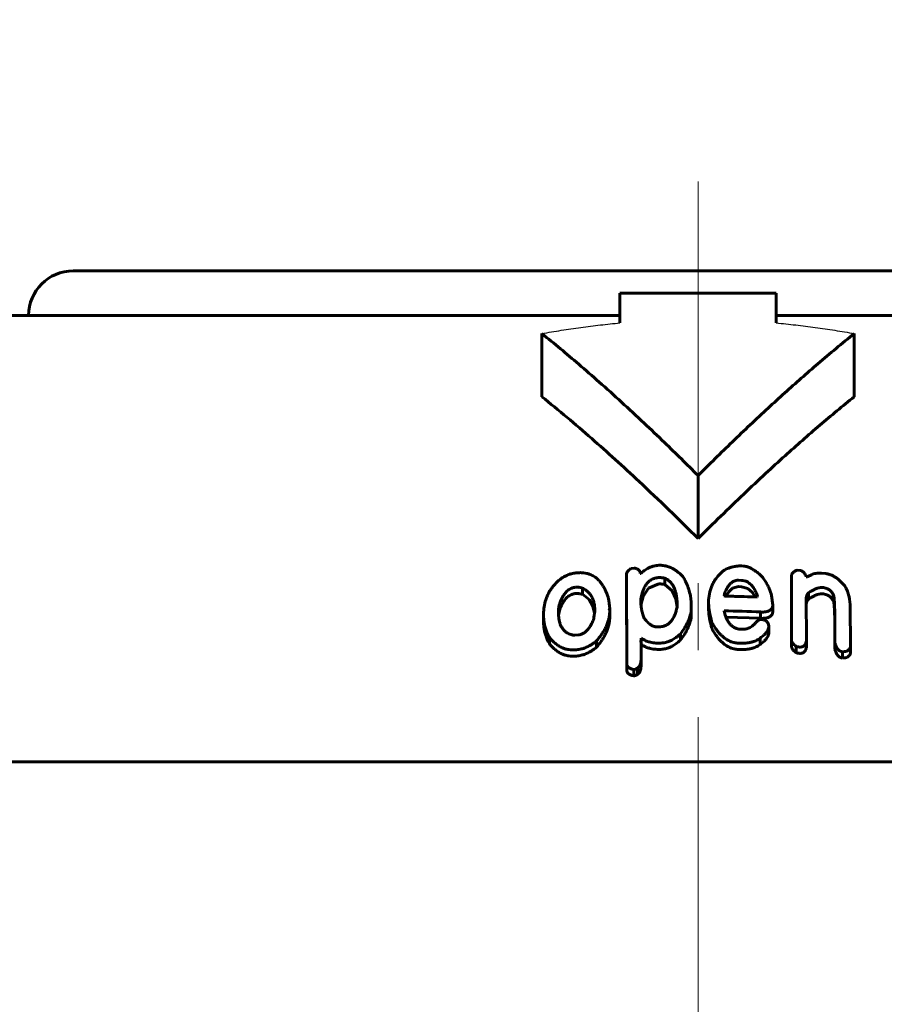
# Model space of a CAD drawing. Header units: millimetres. Extents: x 0 to 841, y 0 to 594.
# Tile 21 of 25: x 628 to 647, y 370 to 392. Entities that reach past the tile are written whole.
import ezdxf

# ---------------------------------------------------------------- set-up
doc = ezdxf.new("R2010")
doc.units = ezdxf.units.MM
for name, pattern in [('K5LT-1', [0]), ('K5LT_AXLED', [12, 7.5, -1.5, 1.5, -1.5]), ('K5LT_BASIC', [0]), ('K5LT_THIN', [0])]:
    doc.linetypes.add(name, pattern=pattern)
doc.layers.add('Системный слой', color=7, linetype='Continuous')
doc.layers.add('Системный слой (1)', color=7, linetype='Continuous', true_color=0x6c6c6c)
doc.styles.add('KDIMTEXTSTYLE', font='txt', dxfattribs={"width": 0.96, "oblique": 15, "height": 5})
doc.styles.add('KTEXTSTYLE', font='txt', dxfattribs={"width": 0.96, "height": 5})
doc.dimstyles.new('KDIMSTYLE (1.00)', dxfattribs={"dimtxt": 5, "dimasz": 1, "dimexe": 2, "dimexo": 0, "dimgap": 1, "dimtad": 1, "dimtxsty": 'KDIMTEXTSTYLE', "dimsah": 1, "dimcen": 0, "dimdle": 1, "dimadec": 0, "dimazin": 0, "dimtfac": 0.667, "dimtmove": 0, "dimatfit": 3, "dimfxl": 1, "dimtvp": 1, "dimtolj": 1, "dimtzin": 0, "dimarcsym": 0})

# ---------------------------------------------------------------- blocks, each defined once
blk = doc.blocks.new('U58')
at = {"layer": 'Системный слой (1)', "color": 150, "linetype": 'K5LT_BASIC', "lineweight": 60, "true_color": 0x0080ff}
for p, q in [((640.491, 379.229), (640.34, 379.344)), ((640.576, 379.082), (640.491, 379.229)), ((640.613, 378.923), (640.576, 379.082))]:
    blk.add_line(p, q, dxfattribs=at)
blk = doc.blocks.new('U60')
at = {"layer": 'Системный слой (1)', "color": 150, "linetype": 'K5LT_BASIC', "lineweight": 60, "true_color": 0x0080ff}
for p, q in [((643.814, 378.825), (643.555, 378.83)), ((644.073, 378.817), (643.814, 378.825)), ((644.332, 378.807), (644.073, 378.817))]:
    blk.add_line(p, q, dxfattribs=at)
blk = doc.blocks.new('U62')
at = {"layer": 'Системный слой (1)', "color": 150, "linetype": 'K5LT_BASIC', "lineweight": 60, "true_color": 0x0080ff}
for p, q in [((645.355, 379.126), (645.362, 379.164)), ((645.362, 379.164), (645.377, 379.201)), ((645.377, 379.201), (645.407, 379.233))]:
    blk.add_line(p, q, dxfattribs=at)
blk = doc.blocks.new('U63')
at = {"layer": 'Системный слой (1)', "color": 150, "linetype": 'K5LT_BASIC', "lineweight": 60, "true_color": 0x0080ff}
for p, q in [((642.352, 379.423), (642.186, 379.566)), ((642.43, 379.244), (642.352, 379.423)), ((642.461, 379.056), (642.43, 379.244))]:
    blk.add_line(p, q, dxfattribs=at)
blk = doc.blocks.new('U64')
at = {"layer": 'Системный слой (1)', "color": 150, "linetype": 'K5LT_BASIC', "lineweight": 60, "true_color": 0x0080ff}
for p, q in [((644.048, 379.473), (643.905, 379.515)), ((644.147, 379.386), (644.048, 379.473)), ((644.211, 379.284), (644.147, 379.386))]:
    blk.add_line(p, q, dxfattribs=at)
blk = doc.blocks.new('U65')
at = {"layer": 'Системный слой (1)', "color": 150, "linetype": 'K5LT_BASIC', "lineweight": 60, "true_color": 0x0080ff}
for p, q in [((641.818, 379.48), (642.055, 379.578)), ((641.651, 379.099), (641.703, 379.296)), ((641.703, 379.296), (641.818, 379.48))]:
    blk.add_line(p, q, dxfattribs=at)
blk = doc.blocks.new('U69')
at = {"layer": 'Системный слой (1)', "color": 150, "linetype": 'K5LT_BASIC', "lineweight": 60, "true_color": 0x0080ff}
for p, q in [((639.808, 378.908), (639.804, 378.873)), ((639.815, 378.944), (639.808, 378.908)), ((639.826, 378.979), (639.815, 378.944))]:
    blk.add_line(p, q, dxfattribs=at)
blk = doc.blocks.new('U79')
at = {"layer": 'Системный слой (1)', "color": 150, "linetype": 'K5LT_BASIC', "lineweight": 60, "true_color": 0x0080ff}
for p, q in [((643.836, 379.518), (643.705, 379.48)), ((643.62, 379.397), (643.562, 379.303)), ((643.705, 379.48), (643.62, 379.397))]:
    blk.add_line(p, q, dxfattribs=at)
blk = doc.blocks.new('D12')
at = {"layer": 'Системный слой (1)'}
for points in [[(579.931, 397.334), (580.431, 397.992), (575.431, 397.334), (580.431, 396.676)], [(702.931, 397.334), (697.931, 397.992), (698.431, 397.334), (697.931, 396.676)]]:
    blk.add_hatch(color=7, dxfattribs=at).paths.add_polyline_path(points)
at = {"layer": 'Системный слой (1)', "color": 7, "linetype": 'K5LT_THIN', "lineweight": 18}
for p, q in [((575.431, 279.592), (575.431, 399.334)), ((702.931, 324.481), (702.931, 399.334)), ((575.431, 397.334), (580.431, 397.992)), ((580.431, 397.992), (579.931, 397.334)), ((698.431, 397.334), (697.931, 397.992)), ((697.931, 397.992), (702.931, 397.334)), ((580.431, 396.676), (575.431, 397.334)), ((702.931, 397.334), (575.431, 397.334)), ((579.931, 397.334), (580.431, 396.676)), ((702.931, 397.334), (697.931, 396.676)), ((697.931, 396.676), (698.431, 397.334))]:
    blk.add_line(p, q, dxfattribs=at)
blk.add_wipeout([(632.12, 398.334), (632.12, 405.716), (645.678, 405.716), (645.678, 398.334)]).dxf.layer = 'Системный слой (1)'
at = {"layer": 'Системный слой (1)', "color": 7, "insert": (632.12, 404.922), "char_height": 5, "attachment_point": 1, "style": 'KTEXTSTYLE'}
blk.add_mtext('\\fArial|b0|c204|p34;\\H5.0;\\W1.000;\\Q15;\\fGOST Type AU|b0|i0|c204|p34;\\Q15;\\W0.960;127,5', dxfattribs=at)
blk = doc.blocks.new('KDIMARROW_01')
at = {"layer": 'Системный слой'}
blk.add_hatch(color=0, dxfattribs=at).paths.add_polyline_path([(0, 0), (-5, 0.658), (-4.5, 0), (-5, -0.658)])
at = {"layer": 'Системный слой', "color": 0, "linetype": 'K5LT_THIN', "lineweight": 18}
for p, q in [((-4.5, 0), (-5, 0.658)), ((-5, 0.658), (0, 0)), ((0, 0), (-5, -0.658)), ((-5, -0.658), (-4.5, 0))]:
    blk.add_line(p, q, dxfattribs=at)
at = {"layer": 'Системный слой (1)', "color": 0, "linetype": 'K5LT_THIN', "lineweight": 18}
blk.add_line((642.931, 279.592), (641.931, 279.592), dxfattribs=at)

msp = doc.modelspace()

# ---------------------------------------------------------------- linework, layer by layer
at = {"layer": 'Системный слой (1)', "color": 150, "linetype": 'K5LT_BASIC', "lineweight": 60, "true_color": 0x0080ff}
for p, q in [((628.931, 386.592), (656.931, 386.592)), ((641.181, 385.426), (641.181, 386.092)), ((641.181, 386.092), (644.681, 386.092)), ((644.681, 386.092), (644.681, 385.426)), ((625.519, 385.592), (641.181, 385.592)), ((644.681, 385.592), (660.344, 385.592)), ((639.431, 383.772), (639.431, 385.186)), ((646.431, 383.772), (646.431, 385.186)), ((642.931, 380.592), (642.931, 382.006)), ((643.905, 379.979), (643.958, 379.976)), ((641.324, 379.647), (641.324, 379.788)), ((641.332, 377.797), (641.324, 379.788)), ((641.428, 379.926), (641.498, 379.93)), ((641.637, 379.808), (641.647, 379.808)), ((645.023, 378.325), (645.023, 379.742)), ((645.154, 379.885), (645.215, 379.879)), ((645.354, 379.745), (645.354, 379.735)), ((645.354, 379.735), (645.372, 379.733)), ((645.695, 379.819), (645.791, 379.807)), ((641.324, 379.647), (641.332, 377.656)), ((642.186, 379.566), (642.186, 379.708)), ((643.836, 379.659), (643.905, 379.656)), ((643.836, 379.518), (643.905, 379.515)), ((640.34, 379.344), (640.34, 379.485)), ((642.761, 379.312), (642.779, 379.172)), ((643.513, 379.312), (643.522, 379.355)), ((643.522, 379.308), (643.522, 379.355)), ((644.263, 379.299), (644.254, 379.283)), ((644.577, 379.316), (644.603, 379.104)), ((645.407, 379.233), (645.407, 379.374)), ((645.956, 379.204), (645.956, 379.345)), ((639.826, 378.979), (639.826, 379.12)), ((641.647, 379.144), (641.647, 379.214)), ((642.779, 379.172), (642.779, 379.041)), ((643.165, 378.993), (643.165, 379.135)), ((644.603, 378.963), (644.603, 379.104)), ((645.354, 379.241), (645.362, 378.329)), ((639.469, 378.766), (639.469, 378.908)), ((639.801, 378.953), (639.801, 378.953)), ((640.942, 379.021), (640.952, 378.979)), ((640.952, 378.979), (640.952, 379.03)), ((640.952, 378.837), (640.952, 378.979)), ((642.779, 378.9), (642.779, 379.041)), ((643.513, 378.972), (643.513, 378.963)), ((644.332, 378.807), (644.332, 378.948)), ((646.34, 379.061), (646.348, 378.205)), ((643.234, 378.592), (643.234, 378.734)), ((644.342, 378.781), (644.385, 378.778)), ((644.516, 378.64), (644.516, 378.623)), ((640.254, 378.435), (640.167, 378.426)), ((642.065, 378.614), (642.03, 378.613)), ((642.535, 378.313), (642.535, 378.455)), ((644.516, 378.482), (644.516, 378.623)), ((645.999, 378.251), (645.999, 378.441)), ((639.599, 378.241), (639.599, 378.382)), ((640.654, 378.159), (640.654, 378.301)), ((641.647, 378.294), (641.655, 378.251)), ((641.655, 378.251), (641.655, 378.364)), ((641.655, 378.251), (641.655, 377.92)), ((642.1, 378.252), (642.073, 378.251)), ((644.324, 378.223), (644.324, 378.364)), ((645.023, 378.184), (645.023, 378.325)), ((645.362, 378.187), (645.362, 378.329)), ((645.999, 378.109), (645.999, 378.251)), ((646.348, 378.064), (646.348, 378.205)), ((642.1, 378.111), (642.073, 378.11)), ((645.127, 378.036), (645.127, 378.178)), ((645.197, 378.163), (645.189, 378.164)), ((645.197, 378.022), (645.189, 378.023)), ((646.164, 377.916), (646.164, 378.057)), ((641.655, 377.778), (641.655, 377.92)), ((641.498, 377.659), (641.489, 377.658)), ((641.489, 377.517), (641.489, 377.658)), ((641.575, 377.548), (641.575, 377.689)), ((641.498, 377.517), (641.489, 377.517)), ((615.431, 375.592), (670.431, 375.592))]:
    msp.add_line(p, q, dxfattribs=at)
msp.add_arc((628.931, 385.592), 1, 90, 180, dxfattribs=at)
at = {"layer": 'Системный слой (1)', "color": 7, "linetype": 'K5LT-1'}
for points in [[(639.431, 385.186), (639.575, 385.212), (639.864, 385.262), (640.303, 385.327), (640.743, 385.382), (641.036, 385.412), (641.181, 385.426)], [(644.681, 385.426), (644.827, 385.412), (645.119, 385.382), (645.558, 385.327), (645.997, 385.262), (646.287, 385.213), (646.431, 385.186)]]:
    msp.add_open_spline(points, degree=3, dxfattribs=at)
at = {"layer": 'Системный слой (1)', "color": 150, "linetype": 'K5LT_BASIC', "lineweight": 60, "true_color": 0x0080ff}
for points, knots in [([(642.931, 382.006), (642.682, 382.255), (642.28, 382.651), (641.707, 383.197), (641.219, 383.65), (640.731, 384.09), (640.139, 384.606), (639.709, 384.964), (639.431, 385.186)], [0, 0, 0, 0, 1.979036, 3.177607, 4.485942, 5.764664, 6.928433, 9, 9, 9, 9]), ([(646.431, 385.186), (646.158, 384.967), (645.76, 384.637), (645.118, 384.079), (644.477, 383.5), (643.706, 382.772), (643.186, 382.261), (642.931, 382.006)], [0, 0, 0, 0, 1.81508, 2.656358, 4.345326, 6.201339, 8, 8, 8, 8]), ([(639.431, 383.772), (639.808, 383.47), (640.357, 383.007), (641.079, 382.364), (641.879, 381.627), (642.496, 381.028), (642.931, 380.592)], [0, 0, 0, 0, 2.182685, 3.227097, 4.306632, 7, 7, 7, 7]), ([(646.431, 383.772), (646.172, 383.564), (645.651, 383.132), (644.991, 382.552), (644.425, 382.034), (643.772, 381.421), (643.27, 380.931), (642.931, 380.592)], [0, 0, 0, 0, 1.718624, 3.482601, 4.481364, 5.607526, 8, 8, 8, 8]), ([(642.055, 379.994), (642.034, 379.993), (642.003, 379.99), (641.957, 379.982), (641.912, 379.971), (641.857, 379.951), (641.802, 379.925), (641.755, 379.896), (641.702, 379.859), (641.668, 379.829), (641.647, 379.808)], [0, 0, 0, 0, 1.380941, 2.072079, 3.128056, 4.54366, 6.108963, 7.460565, 8.620752, 11, 11, 11, 11]), ([(642.587, 379.745), (642.559, 379.775), (642.51, 379.822), (642.438, 379.877), (642.382, 379.912), (642.322, 379.943), (642.265, 379.965), (642.202, 379.982), (642.138, 379.993), (642.086, 379.995), (642.055, 379.994)], [0, 0, 0, 0, 2.502073, 4.055472, 5.276084, 6.143567, 7.75665, 8.498479, 9.45671, 11, 11, 11, 11]), ([(643.905, 379.979), (643.878, 379.98), (643.823, 379.979), (643.75, 379.97), (643.683, 379.954), (643.596, 379.926), (643.534, 379.894), (643.495, 379.87)], [0, 0, 0, 0, 1.474651, 2.890989, 3.947446, 5.206314, 8, 8, 8, 8]), ([(644.324, 379.784), (644.294, 379.808), (644.246, 379.844), (644.182, 379.887), (644.142, 379.912), (644.109, 379.929), (644.081, 379.943), (644.045, 379.958), (644.005, 379.971), (643.973, 379.976), (643.958, 379.976)], [0, 0, 0, 0, 3.2528, 4.938432, 6.250731, 6.984917, 7.875026, 8.658306, 9.938753, 11, 11, 11, 11]), ([(640.193, 379.823), (640.16, 379.82), (640.099, 379.808), (640.013, 379.779), (639.938, 379.744), (639.892, 379.718), (639.871, 379.705)], [0, 0, 0, 0, 1.915823, 3.700426, 5.385753, 7, 7, 7, 7]), ([(640.926, 379.237), (640.91, 379.293), (640.882, 379.375), (640.831, 379.484), (640.787, 379.558), (640.733, 379.631), (640.675, 379.691), (640.613, 379.737), (640.56, 379.768), (640.504, 379.793), (640.44, 379.813), (640.359, 379.827), (640.277, 379.831), (640.219, 379.826), (640.193, 379.823)], [0, 0, 0, 0, 2.934579, 4.269008, 5.889806, 7.056706, 8.529625, 9.62126, 10.392504, 11.057137, 12.071812, 12.944596, 14.064945, 15, 15, 15, 15]), ([(641.428, 379.926), (641.414, 379.915), (641.393, 379.899), (641.367, 379.875), (641.349, 379.853), (641.333, 379.829), (641.326, 379.807), (641.324, 379.794), (641.324, 379.788)], [0, 0, 0, 0, 2.46008, 3.65866, 5.137313, 6.676134, 8.063251, 9, 9, 9, 9]), ([(641.637, 379.808), (641.637, 379.818), (641.635, 379.834), (641.629, 379.855), (641.62, 379.871), (641.607, 379.888), (641.588, 379.903), (641.565, 379.914), (641.536, 379.924), (641.513, 379.928), (641.498, 379.93)], [0, 0, 0, 0, 1.989945, 2.911403, 4.012689, 5.23408, 6.584187, 7.813659, 8.993648, 11, 11, 11, 11]), ([(642.761, 379.312), (642.749, 379.36), (642.73, 379.429), (642.698, 379.521), (642.672, 379.586), (642.637, 379.662), (642.608, 379.714), (642.587, 379.745)], [0, 0, 0, 0, 2.582229, 3.749293, 5.019114, 6.18172, 8, 8, 8, 8]), ([(643.495, 379.87), (643.451, 379.833), (643.378, 379.761), (643.304, 379.658), (643.255, 379.569), (643.209, 379.458), (643.173, 379.313), (643.165, 379.193), (643.165, 379.135)], [0, 0, 0, 0, 1.648564, 3.039202, 3.971634, 4.909494, 6.989544, 9, 9, 9, 9]), ([(644.577, 379.316), (644.563, 379.369), (644.535, 379.453), (644.481, 379.564), (644.418, 379.669), (644.363, 379.741), (644.324, 379.784)], [0, 0, 0, 0, 2.276395, 3.610217, 4.888004, 7, 7, 7, 7]), ([(645.154, 379.885), (645.139, 379.88), (645.118, 379.871), (645.09, 379.856), (645.069, 379.841), (645.048, 379.82), (645.034, 379.796), (645.025, 379.769), (645.023, 379.752), (645.023, 379.742)], [0, 0, 0, 0, 1.94187, 2.883785, 4.095565, 5.534389, 7.160888, 8.411017, 10, 10, 10, 10]), ([(645.354, 379.745), (645.347, 379.759), (645.336, 379.782), (645.317, 379.811), (645.302, 379.83), (645.287, 379.844), (645.274, 379.855), (645.261, 379.864), (645.247, 379.871), (645.232, 379.876), (645.221, 379.878), (645.215, 379.879)], [0, 0, 0, 0, 3.218496, 5.023574, 6.616161, 7.684327, 8.644259, 9.529089, 10.38616, 11.089346, 12, 12, 12, 12]), ([(645.695, 379.819), (645.681, 379.82), (645.657, 379.822), (645.616, 379.82), (645.571, 379.814), (645.521, 379.801), (645.477, 379.785), (645.427, 379.763), (645.394, 379.746), (645.372, 379.733)], [0, 0, 0, 0, 1.166007, 1.931655, 3.447936, 4.998481, 6.42497, 7.593028, 10, 10, 10, 10]), ([(646.235, 379.508), (646.21, 379.541), (646.165, 379.593), (646.104, 379.653), (646.053, 379.695), (646.004, 379.73), (645.952, 379.758), (645.91, 379.777), (645.861, 379.794), (645.821, 379.804), (645.791, 379.807)], [0, 0, 0, 0, 2.757752, 4.488465, 5.388438, 6.79391, 8.092931, 8.764938, 9.369737, 11, 11, 11, 11]), ([(639.871, 379.705), (639.826, 379.67), (639.758, 379.609), (639.679, 379.519), (639.627, 379.448), (639.583, 379.375), (639.547, 379.302), (639.487, 379.145), (639.469, 379.012), (639.469, 378.908)], [0, 0, 0, 0, 1.603616, 2.629461, 3.59116, 4.355603, 5.332269, 6.278277, 10, 10, 10, 10]), ([(641.647, 379.214), (641.653, 379.255), (641.664, 379.316), (641.688, 379.4), (641.71, 379.458), (641.735, 379.509), (641.756, 379.545), (641.775, 379.573), (641.796, 379.6), (641.825, 379.63), (641.861, 379.659), (641.901, 379.683), (641.939, 379.699), (641.977, 379.71), (642.014, 379.717), (642.041, 379.719), (642.055, 379.72)], [0, 0, 0, 0, 3.401715, 4.97399, 6.894442, 8.278892, 9.368959, 9.983232, 10.804335, 11.827722, 12.877246, 13.888225, 14.793741, 15.443375, 16.198808, 17, 17, 17, 17]), ([(642.186, 379.708), (642.166, 379.71), (642.138, 379.714), (642.103, 379.717), (642.084, 379.719), (642.069, 379.72), (642.06, 379.72), (642.055, 379.72)], [0, 0, 0, 0, 3.55862, 5.158078, 6.445499, 7.061448, 8, 8, 8, 8]), ([(642.186, 379.566), (642.166, 379.569), (642.138, 379.572), (642.103, 379.576), (642.084, 379.577), (642.069, 379.578), (642.06, 379.578), (642.055, 379.578)], [0, 0, 0, 0, 3.55862, 5.158078, 6.445499, 7.061448, 8, 8, 8, 8]), ([(642.465, 379.078), (642.465, 379.126), (642.462, 379.196), (642.45, 379.296), (642.436, 379.369), (642.414, 379.44), (642.389, 379.503), (642.352, 379.569), (642.313, 379.617), (642.276, 379.651), (642.253, 379.668), (642.224, 379.688), (642.2, 379.701), (642.186, 379.708)], [0, 0, 0, 0, 2.919754, 4.312338, 6.07909, 7.434487, 8.802874, 10.092937, 11.771107, 12.204544, 12.736857, 13.226956, 14, 14, 14, 14]), ([(643.836, 379.659), (643.825, 379.66), (643.807, 379.659), (643.783, 379.655), (643.761, 379.649), (643.733, 379.639), (643.703, 379.622), (643.676, 379.6), (643.649, 379.575), (643.621, 379.542), (643.592, 379.499), (643.556, 379.435), (643.534, 379.386), (643.522, 379.355)], [0, 0, 0, 0, 0.827313, 1.258921, 1.831273, 2.58416, 3.549296, 4.660281, 5.626064, 6.853975, 8.644432, 10.605941, 14, 14, 14, 14]), ([(644.263, 379.299), (644.252, 379.33), (644.235, 379.376), (644.205, 379.438), (644.181, 379.481), (644.155, 379.518), (644.128, 379.55), (644.096, 379.582), (644.06, 379.609), (644.024, 379.629), (643.992, 379.641), (643.952, 379.652), (643.924, 379.656), (643.905, 379.656)], [0, 0, 0, 0, 2.875499, 4.308112, 5.920059, 6.986001, 7.998368, 9.273373, 10.491097, 11.31154, 12.188175, 12.803054, 14, 14, 14, 14]), ([(640.185, 379.502), (640.175, 379.501), (640.153, 379.497), (640.117, 379.488), (640.077, 379.473), (640.037, 379.45), (640, 379.421), (639.965, 379.387), (639.935, 379.35), (639.905, 379.305), (639.876, 379.251), (639.848, 379.187), (639.833, 379.143), (639.826, 379.12)], [0, 0, 0, 0, 0.644591, 1.39992, 2.335096, 3.403727, 4.51008, 5.683637, 6.970867, 8.176359, 9.955523, 11.97904, 14, 14, 14, 14]), ([(640.185, 379.361), (640.175, 379.36), (640.153, 379.356), (640.117, 379.347), (640.077, 379.331), (640.037, 379.308), (640, 379.279), (639.965, 379.246), (639.935, 379.209), (639.905, 379.164), (639.876, 379.11), (639.848, 379.046), (639.833, 379.001), (639.826, 378.979)], [0, 0, 0, 0, 0.644591, 1.39992, 2.335096, 3.403727, 4.51008, 5.683637, 6.970867, 8.176359, 9.955523, 11.97904, 14, 14, 14, 14]), ([(640.34, 379.485), (640.324, 379.49), (640.297, 379.496), (640.246, 379.504), (640.209, 379.505), (640.185, 379.502)], [0, 0, 0, 0, 1.967557, 3.269177, 6, 6, 6, 6]), ([(640.34, 379.344), (640.324, 379.348), (640.297, 379.355), (640.246, 379.363), (640.209, 379.364), (640.185, 379.361)], [0, 0, 0, 0, 1.967556, 3.269177, 6, 6, 6, 6]), ([(640.62, 378.949), (640.62, 379.001), (640.614, 379.085), (640.592, 379.179), (640.572, 379.237), (640.553, 379.28), (640.524, 379.331), (640.483, 379.383), (640.422, 379.439), (640.372, 379.47), (640.34, 379.485)], [0, 0, 0, 0, 2.845159, 4.560782, 5.253016, 6.154698, 7.027379, 8.315756, 9.494799, 11, 11, 11, 11]), ([(643.513, 379.312), (643.516, 379.311), (643.521, 379.308), (643.528, 379.306), (643.533, 379.304), (643.538, 379.303), (643.54, 379.303)], [0, 0, 0, 0, 2.588366, 3.980589, 5.273073, 7, 7, 7, 7]), ([(643.54, 379.303), (643.59, 379.302), (643.682, 379.3), (643.823, 379.297), (644.011, 379.292), (644.157, 379.287), (644.254, 379.283)], [0, 0, 0, 0, 1.477293, 2.711176, 4.134968, 7, 7, 7, 7]), ([(645.354, 379.241), (645.354, 379.253), (645.355, 379.271), (645.359, 379.296), (645.364, 379.315), (645.371, 379.333), (645.384, 379.353), (645.396, 379.367), (645.407, 379.374)], [0, 0, 0, 0, 2.285424, 3.375217, 4.683172, 5.882991, 6.97419, 9, 9, 9, 9]), ([(645.407, 379.374), (645.429, 379.391), (645.471, 379.42), (645.523, 379.448), (645.559, 379.464), (645.583, 379.474), (645.621, 379.486), (645.672, 379.496), (645.716, 379.496), (645.738, 379.494)], [0, 0, 0, 0, 2.60357, 4.538265, 5.150519, 5.931799, 6.673718, 8.360039, 10, 10, 10, 10]), ([(645.407, 379.233), (645.429, 379.25), (645.471, 379.279), (645.523, 379.307), (645.559, 379.323), (645.583, 379.332), (645.621, 379.344), (645.672, 379.355), (645.716, 379.355), (645.738, 379.352)], [0, 0, 0, 0, 2.60357, 4.538265, 5.150519, 5.931799, 6.673718, 8.360039, 10, 10, 10, 10]), ([(645.738, 379.494), (645.755, 379.491), (645.78, 379.487), (645.812, 379.476), (645.836, 379.466), (645.863, 379.451), (645.891, 379.43), (645.916, 379.405), (645.938, 379.377), (645.95, 379.357), (645.956, 379.345)], [0, 0, 0, 0, 1.858502, 2.692951, 3.645013, 4.774436, 6.228563, 7.807279, 9.199243, 11, 11, 11, 11]), ([(645.738, 379.352), (645.755, 379.35), (645.78, 379.345), (645.812, 379.335), (645.836, 379.325), (645.863, 379.31), (645.891, 379.289), (645.916, 379.264), (645.938, 379.235), (645.95, 379.215), (645.956, 379.204)], [0, 0, 0, 0, 1.858502, 2.692951, 3.645013, 4.774436, 6.228563, 7.807279, 9.199243, 11, 11, 11, 11]), ([(645.956, 379.345), (645.957, 379.345), (645.959, 379.344), (645.96, 379.343), (645.961, 379.341), (645.963, 379.338), (645.965, 379.332), (645.968, 379.322), (645.972, 379.306), (645.976, 379.281), (645.98, 379.246), (645.984, 379.196), (645.988, 379.125), (645.992, 379.028), (645.995, 378.916), (645.997, 378.775), (645.999, 378.617), (645.999, 378.499), (645.999, 378.441)], [0, 0, 0, 0, 0.055757, 0.080557, 0.118624, 0.180224, 0.283462, 0.465775, 0.798371, 1.318103, 2.014213, 3.010611, 4.452216, 6.509435, 9.079873, 11.521494, 15.360028, 19, 19, 19, 19]), ([(646.34, 379.061), (646.34, 379.137), (646.328, 379.244), (646.286, 379.394), (646.256, 379.467), (646.235, 379.508)], [0, 0, 0, 0, 3.033381, 4.286932, 6, 6, 6, 6]), ([(639.826, 379.12), (639.821, 379.105), (639.811, 379.071), (639.803, 379.016), (639.801, 378.975), (639.801, 378.953)], [0, 0, 0, 0, 1.630486, 3.63041, 6, 6, 6, 6]), ([(640.952, 379.03), (640.952, 379.032), (640.951, 379.04), (640.949, 379.055), (640.947, 379.077), (640.943, 379.105), (640.936, 379.159), (640.93, 379.205), (640.926, 379.237)], [0, 0, 0, 0, 0.280526, 1.087504, 1.953321, 3.111897, 4.769106, 9, 9, 9, 9]), ([(641.647, 379.144), (641.65, 379.104), (641.657, 379.04), (641.674, 378.954), (641.694, 378.882), (641.712, 378.834), (641.724, 378.808)], [0, 0, 0, 0, 2.485464, 3.956806, 5.29592, 7, 7, 7, 7]), ([(642.065, 378.614), (642.082, 378.615), (642.115, 378.618), (642.161, 378.629), (642.198, 378.643), (642.231, 378.659), (642.263, 378.68), (642.3, 378.711), (642.333, 378.748), (642.362, 378.79), (642.391, 378.84), (642.419, 378.905), (642.445, 378.987), (642.459, 379.047), (642.465, 379.078)], [0, 0, 0, 0, 0.931457, 1.790314, 2.626421, 3.17281, 3.942289, 4.990324, 6.221812, 7.289767, 8.601253, 10.335194, 12.55281, 15, 15, 15, 15]), ([(643.165, 379.135), (643.17, 379.074), (643.188, 378.94), (643.216, 378.807), (643.234, 378.734)], [0, 0, 0, 0, 2.245335, 5, 5, 5, 5]), ([(644.332, 378.948), (644.361, 378.946), (644.409, 378.946), (644.459, 378.953), (644.493, 378.961), (644.52, 378.97), (644.546, 378.985), (644.565, 379), (644.579, 379.017), (644.597, 379.047), (644.603, 379.077), (644.603, 379.101), (644.603, 379.104)], [0, 0, 0, 0, 2.799286, 4.403152, 4.830933, 6.269951, 7.174127, 8.09858, 8.994796, 9.831492, 12.568745, 13, 13, 13, 13]), ([(645.956, 379.204), (645.957, 379.204), (645.959, 379.203), (645.96, 379.201), (645.961, 379.199), (645.963, 379.196), (645.965, 379.191), (645.968, 379.181), (645.972, 379.165), (645.976, 379.14), (645.98, 379.105), (645.984, 379.055), (645.988, 378.983), (645.992, 378.887), (645.995, 378.774), (645.997, 378.634), (645.999, 378.476), (645.999, 378.357), (645.999, 378.299)], [0, 0, 0, 0, 0.055757, 0.080557, 0.118624, 0.180224, 0.283462, 0.465775, 0.798371, 1.318103, 2.014213, 3.010611, 4.452216, 6.509435, 9.079873, 11.521494, 15.360028, 19, 19, 19, 19]), ([(639.469, 378.908), (639.469, 378.853), (639.473, 378.768), (639.492, 378.655), (639.524, 378.531), (639.564, 378.441), (639.599, 378.382)], [0, 0, 0, 0, 2.10295, 3.284794, 4.449696, 7, 7, 7, 7]), ([(639.801, 378.953), (639.801, 378.912), (639.804, 378.845), (639.818, 378.757), (639.834, 378.698), (639.855, 378.643), (639.877, 378.602), (639.913, 378.551), (639.949, 378.514), (639.995, 378.481), (640.036, 378.46), (640.093, 378.438), (640.139, 378.429), (640.167, 378.426)], [0, 0, 0, 0, 2.649744, 4.284019, 5.770187, 6.547879, 7.991503, 8.699303, 10.327989, 10.973882, 11.789061, 12.725416, 14, 14, 14, 14]), ([(640.593, 378.799), (640.597, 378.823), (640.602, 378.857), (640.608, 378.898), (640.612, 378.92), (640.615, 378.933), (640.617, 378.942), (640.619, 378.947), (640.62, 378.949)], [0, 0, 0, 0, 4.271666, 6.125018, 7.379629, 8.166354, 8.556053, 9, 9, 9, 9]), ([(640.654, 378.301), (640.693, 378.345), (640.746, 378.411), (640.811, 378.509), (640.857, 378.592), (640.897, 378.683), (640.925, 378.768), (640.946, 378.866), (640.952, 378.934), (640.952, 378.979)], [0, 0, 0, 0, 2.131249, 3.151079, 4.477842, 5.806459, 7.137022, 8.111957, 10, 10, 10, 10]), ([(640.942, 379.021), (640.944, 379.021), (640.946, 379.021), (640.949, 379.023), (640.951, 379.024), (640.952, 379.027), (640.952, 379.029), (640.952, 379.03)], [0, 0, 0, 0, 2.221537, 2.987202, 4.548506, 6.098352, 8, 8, 8, 8]), ([(642.535, 378.455), (642.569, 378.501), (642.619, 378.573), (642.679, 378.678), (642.722, 378.77), (642.765, 378.893), (642.779, 378.985), (642.779, 379.041)], [0, 0, 0, 0, 2.055422, 3.084386, 4.413147, 5.813148, 8, 8, 8, 8]), ([(642.535, 378.313), (642.569, 378.36), (642.619, 378.432), (642.679, 378.537), (642.722, 378.629), (642.765, 378.751), (642.779, 378.843), (642.779, 378.9)], [0, 0, 0, 0, 2.055422, 3.084386, 4.413147, 5.813148, 8, 8, 8, 8]), ([(643.165, 378.993), (643.17, 378.933), (643.188, 378.799), (643.216, 378.665), (643.234, 378.592)], [0, 0, 0, 0, 2.245335, 5, 5, 5, 5]), ([(643.513, 378.963), (643.523, 378.924), (643.541, 378.863), (643.574, 378.786), (643.6, 378.738), (643.627, 378.7), (643.65, 378.672), (643.676, 378.646), (643.704, 378.623), (643.738, 378.601), (643.774, 378.584), (643.811, 378.572), (643.851, 378.563), (643.88, 378.56), (643.897, 378.56)], [0, 0, 0, 0, 3.501276, 5.312658, 6.912766, 7.876433, 8.934671, 9.680879, 10.59912, 11.52843, 12.422456, 13.250485, 13.955349, 15, 15, 15, 15]), ([(644.332, 378.807), (644.361, 378.805), (644.409, 378.805), (644.459, 378.811), (644.493, 378.819), (644.52, 378.828), (644.546, 378.843), (644.565, 378.858), (644.579, 378.875), (644.597, 378.906), (644.603, 378.936), (644.603, 378.96), (644.603, 378.963)], [0, 0, 0, 0, 2.799286, 4.403152, 4.830933, 6.269951, 7.174127, 8.09858, 8.994796, 9.831492, 12.568745, 13, 13, 13, 13]), ([(639.469, 378.766), (639.469, 378.712), (639.473, 378.627), (639.492, 378.513), (639.524, 378.39), (639.564, 378.3), (639.599, 378.241)], [0, 0, 0, 0, 2.10295, 3.284794, 4.449696, 7, 7, 7, 7]), ([(640.254, 378.435), (640.267, 378.437), (640.288, 378.44), (640.32, 378.45), (640.351, 378.464), (640.386, 378.484), (640.421, 378.513), (640.454, 378.547), (640.484, 378.584), (640.508, 378.62), (640.532, 378.661), (640.562, 378.719), (640.582, 378.768), (640.593, 378.799)], [0, 0, 0, 0, 0.841439, 1.45335, 2.229538, 3.213338, 4.375442, 5.66109, 6.954636, 8.251537, 9.35095, 11.00342, 14, 14, 14, 14]), ([(640.654, 378.159), (640.693, 378.203), (640.746, 378.27), (640.811, 378.368), (640.857, 378.45), (640.897, 378.542), (640.925, 378.626), (640.946, 378.725), (640.952, 378.793), (640.952, 378.837)], [0, 0, 0, 0, 2.131249, 3.151079, 4.477842, 5.806459, 7.137022, 8.111957, 10, 10, 10, 10]), ([(641.724, 378.808), (641.742, 378.784), (641.773, 378.745), (641.819, 378.7), (641.854, 378.672), (641.889, 378.649), (641.918, 378.634), (641.947, 378.624), (641.968, 378.618), (641.996, 378.614), (642.018, 378.613), (642.03, 378.613)], [0, 0, 0, 0, 3.24042, 5.155935, 6.605652, 7.645492, 9.077354, 9.620953, 10.274123, 10.966843, 12, 12, 12, 12]), ([(643.234, 378.734), (643.258, 378.686), (643.3, 378.613), (643.368, 378.518), (643.415, 378.463), (643.46, 378.418), (643.5, 378.383), (643.554, 378.342), (643.611, 378.309), (643.675, 378.281), (643.745, 378.259), (643.806, 378.25), (643.846, 378.248), (643.852, 378.247)], [0, 0, 0, 0, 3.118641, 4.783332, 6.418822, 7.023307, 8.173371, 9.120271, 10.416918, 11.326093, 12.301474, 13.704286, 14, 14, 14, 14]), ([(644.22, 378.71), (644.207, 378.692), (644.184, 378.664), (644.143, 378.628), (644.103, 378.601), (644.057, 378.581), (644.01, 378.567), (643.956, 378.559), (643.919, 378.559), (643.897, 378.56)], [0, 0, 0, 0, 2.067874, 3.370885, 4.746149, 6.05345, 7.330327, 8.420561, 10, 10, 10, 10]), ([(644.342, 378.781), (644.337, 378.781), (644.328, 378.78), (644.314, 378.777), (644.302, 378.771), (644.286, 378.763), (644.268, 378.751), (644.245, 378.733), (644.228, 378.718), (644.22, 378.71)], [0, 0, 0, 0, 0.953651, 1.648817, 2.585062, 3.643238, 5.210335, 7.266832, 10, 10, 10, 10]), ([(644.516, 378.64), (644.513, 378.652), (644.508, 378.672), (644.495, 378.7), (644.478, 378.725), (644.456, 378.746), (644.431, 378.762), (644.407, 378.772), (644.392, 378.777), (644.385, 378.778)], [0, 0, 0, 0, 2.05582, 3.482332, 5.12805, 6.668529, 7.997749, 9.09005, 10, 10, 10, 10]), ([(642.1, 378.252), (642.133, 378.253), (642.183, 378.26), (642.24, 378.276), (642.277, 378.289), (642.309, 378.303), (642.365, 378.33), (642.443, 378.379), (642.503, 378.427), (642.535, 378.455)], [0, 0, 0, 0, 1.885342, 2.856194, 3.4048, 4.167071, 4.965214, 7.182284, 10, 10, 10, 10]), ([(643.234, 378.592), (643.258, 378.545), (643.3, 378.471), (643.368, 378.377), (643.415, 378.322), (643.46, 378.276), (643.5, 378.241), (643.554, 378.201), (643.611, 378.167), (643.675, 378.139), (643.745, 378.118), (643.806, 378.108), (643.846, 378.106), (643.852, 378.106)], [0, 0, 0, 0, 3.118641, 4.783332, 6.418822, 7.023307, 8.173371, 9.120271, 10.416918, 11.326093, 12.301474, 13.704286, 14, 14, 14, 14]), ([(644.324, 378.364), (644.353, 378.386), (644.398, 378.422), (644.442, 378.467), (644.482, 378.516), (644.51, 378.565), (644.516, 378.611), (644.516, 378.623)], [0, 0, 0, 0, 2.41331, 3.82012, 4.392533, 7.026103, 8, 8, 8, 8]), ([(644.324, 378.223), (644.353, 378.244), (644.398, 378.28), (644.442, 378.325), (644.482, 378.375), (644.51, 378.424), (644.516, 378.469), (644.516, 378.482)], [0, 0, 0, 0, 2.41331, 3.82012, 4.392533, 7.026103, 8, 8, 8, 8]), ([(639.599, 378.382), (639.626, 378.348), (639.677, 378.289), (639.749, 378.227), (639.814, 378.183), (639.862, 378.157), (639.925, 378.131), (639.976, 378.115), (640.043, 378.102), (640.116, 378.095), (640.175, 378.098), (640.21, 378.102)], [0, 0, 0, 0, 2.615848, 4.474379, 5.29936, 6.840617, 7.279918, 8.683257, 9.391427, 10.447032, 12, 12, 12, 12]), ([(639.599, 378.241), (639.626, 378.206), (639.677, 378.148), (639.749, 378.086), (639.814, 378.042), (639.862, 378.016), (639.925, 377.989), (639.976, 377.974), (640.043, 377.961), (640.116, 377.954), (640.175, 377.956), (640.21, 377.96)], [0, 0, 0, 0, 2.615848, 4.474379, 5.29936, 6.840617, 7.279918, 8.683257, 9.391427, 10.447032, 12, 12, 12, 12]), ([(640.21, 378.102), (640.244, 378.105), (640.295, 378.114), (640.36, 378.132), (640.404, 378.147), (640.449, 378.166), (640.498, 378.19), (640.571, 378.233), (640.622, 378.272), (640.654, 378.301)], [0, 0, 0, 0, 1.996581, 2.945199, 3.850854, 4.746352, 5.833353, 7.125789, 10, 10, 10, 10]), ([(641.647, 378.294), (641.647, 378.294), (641.648, 378.295), (641.649, 378.296), (641.65, 378.297), (641.65, 378.299), (641.651, 378.303), (641.652, 378.309), (641.653, 378.317), (641.654, 378.327), (641.655, 378.343), (641.655, 378.355), (641.655, 378.364)], [0, 0, 0, 0, 0.225125, 0.4856, 0.70117, 1.057929, 1.68454, 2.818564, 4.3648, 6.169307, 8.200921, 13, 13, 13, 13]), ([(641.655, 378.364), (641.676, 378.349), (641.71, 378.328), (641.759, 378.304), (641.798, 378.289), (641.842, 378.275), (641.893, 378.263), (641.971, 378.252), (642.033, 378.25), (642.073, 378.251)], [0, 0, 0, 0, 1.942872, 2.930044, 3.907961, 4.865958, 6.060887, 7.389252, 10, 10, 10, 10]), ([(641.655, 378.222), (641.676, 378.208), (641.71, 378.187), (641.759, 378.163), (641.798, 378.148), (641.842, 378.134), (641.893, 378.122), (641.971, 378.11), (642.033, 378.108), (642.073, 378.11)], [0, 0, 0, 0, 1.942872, 2.930044, 3.907961, 4.865958, 6.060887, 7.389252, 10, 10, 10, 10]), ([(642.1, 378.111), (642.133, 378.112), (642.183, 378.119), (642.24, 378.135), (642.277, 378.148), (642.309, 378.162), (642.365, 378.189), (642.443, 378.238), (642.503, 378.286), (642.535, 378.313)], [0, 0, 0, 0, 1.885342, 2.856194, 3.4048, 4.167071, 4.965214, 7.182284, 10, 10, 10, 10]), ([(643.852, 378.247), (643.886, 378.246), (643.937, 378.246), (644.006, 378.251), (644.067, 378.258), (644.133, 378.272), (644.196, 378.292), (644.243, 378.313), (644.285, 378.336), (644.309, 378.353), (644.324, 378.364)], [0, 0, 0, 0, 2.145791, 3.170811, 4.432554, 6.032221, 7.580557, 8.80967, 9.594431, 11, 11, 11, 11]), ([(643.852, 378.106), (643.886, 378.105), (643.937, 378.105), (644.006, 378.109), (644.067, 378.117), (644.133, 378.131), (644.196, 378.151), (644.243, 378.172), (644.285, 378.195), (644.309, 378.211), (644.324, 378.223)], [0, 0, 0, 0, 2.145791, 3.170811, 4.432554, 6.032221, 7.580557, 8.80967, 9.594431, 11, 11, 11, 11]), ([(645.023, 378.325), (645.023, 378.317), (645.025, 378.304), (645.031, 378.285), (645.039, 378.267), (645.053, 378.246), (645.069, 378.227), (645.093, 378.204), (645.113, 378.188), (645.127, 378.178)], [0, 0, 0, 0, 1.480823, 2.277908, 3.521083, 4.861342, 6.299176, 7.478194, 10, 10, 10, 10]), ([(645.197, 378.163), (645.207, 378.162), (645.225, 378.162), (645.249, 378.165), (645.268, 378.169), (645.286, 378.177), (645.303, 378.187), (645.318, 378.201), (645.331, 378.218), (645.341, 378.237), (645.349, 378.258), (645.358, 378.288), (645.361, 378.313), (645.362, 378.329)], [0, 0, 0, 0, 1.341175, 2.187234, 3.079393, 3.970707, 4.886848, 5.935128, 7.14908, 8.458941, 9.564211, 11.099232, 14, 14, 14, 14]), ([(645.197, 378.022), (645.207, 378.021), (645.225, 378.02), (645.249, 378.023), (645.268, 378.028), (645.286, 378.036), (645.303, 378.046), (645.318, 378.06), (645.331, 378.077), (645.341, 378.096), (645.349, 378.117), (645.358, 378.147), (645.361, 378.171), (645.362, 378.187)], [0, 0, 0, 0, 1.341175, 2.187234, 3.079393, 3.970707, 4.886848, 5.935128, 7.14908, 8.458941, 9.564211, 11.099232, 14, 14, 14, 14]), ([(645.999, 378.251), (646.004, 378.232), (646.013, 378.201), (646.029, 378.162), (646.045, 378.136), (646.06, 378.115), (646.075, 378.099), (646.091, 378.085), (646.108, 378.075), (646.125, 378.067), (646.143, 378.061), (646.156, 378.059), (646.164, 378.057)], [0, 0, 0, 0, 3.205385, 5.144897, 6.67202, 7.792945, 8.842935, 9.816646, 10.678119, 11.426191, 12.035079, 13, 13, 13, 13]), ([(646.164, 378.057), (646.181, 378.057), (646.213, 378.059), (646.251, 378.067), (646.278, 378.078), (646.297, 378.09), (646.314, 378.104), (646.328, 378.122), (646.337, 378.141), (646.346, 378.168), (646.348, 378.19), (646.348, 378.205)], [0, 0, 0, 0, 1.833587, 3.510993, 4.44259, 5.442402, 6.399083, 7.531316, 8.619049, 9.632217, 12, 12, 12, 12]), ([(640.21, 377.96), (640.244, 377.964), (640.295, 377.973), (640.36, 377.99), (640.404, 378.006), (640.449, 378.024), (640.498, 378.048), (640.571, 378.091), (640.622, 378.131), (640.654, 378.159)], [0, 0, 0, 0, 1.996581, 2.945199, 3.850854, 4.746352, 5.833353, 7.125789, 10, 10, 10, 10]), ([(645.023, 378.184), (645.023, 378.176), (645.025, 378.163), (645.031, 378.144), (645.039, 378.126), (645.053, 378.105), (645.069, 378.086), (645.093, 378.062), (645.113, 378.047), (645.127, 378.036)], [0, 0, 0, 0, 1.480823, 2.277908, 3.521083, 4.861342, 6.299176, 7.478194, 10, 10, 10, 10]), ([(645.127, 378.178), (645.13, 378.176), (645.136, 378.174), (645.146, 378.171), (645.157, 378.168), (645.171, 378.166), (645.182, 378.165), (645.189, 378.164)], [0, 0, 0, 0, 1.362662, 2.449385, 3.982849, 5.47909, 8, 8, 8, 8]), ([(645.127, 378.036), (645.13, 378.035), (645.136, 378.032), (645.146, 378.029), (645.157, 378.027), (645.171, 378.024), (645.182, 378.023), (645.189, 378.023)], [0, 0, 0, 0, 1.362662, 2.449385, 3.982849, 5.47909, 8, 8, 8, 8]), ([(645.999, 378.109), (646.004, 378.09), (646.013, 378.059), (646.029, 378.02), (646.045, 377.994), (646.06, 377.974), (646.075, 377.958), (646.091, 377.944), (646.108, 377.933), (646.125, 377.926), (646.143, 377.92), (646.156, 377.917), (646.164, 377.916)], [0, 0, 0, 0, 3.205385, 5.144897, 6.67202, 7.792945, 8.842935, 9.816646, 10.678119, 11.426191, 12.035079, 13, 13, 13, 13]), ([(646.164, 377.916), (646.181, 377.916), (646.213, 377.918), (646.251, 377.926), (646.278, 377.937), (646.297, 377.948), (646.314, 377.963), (646.328, 377.98), (646.337, 377.999), (646.346, 378.027), (646.348, 378.049), (646.348, 378.064)], [0, 0, 0, 0, 1.833587, 3.510993, 4.44259, 5.442402, 6.399083, 7.531316, 8.619049, 9.632217, 12, 12, 12, 12]), ([(641.332, 377.797), (641.332, 377.787), (641.334, 377.771), (641.34, 377.749), (641.349, 377.731), (641.365, 377.711), (641.388, 377.693), (641.414, 377.679), (641.448, 377.667), (641.473, 377.661), (641.489, 377.658)], [0, 0, 0, 0, 1.76, 2.623308, 3.740653, 5.04242, 6.491797, 7.809961, 9.015501, 11, 11, 11, 11]), ([(641.575, 377.689), (641.588, 377.698), (641.606, 377.716), (641.623, 377.744), (641.637, 377.777), (641.648, 377.819), (641.654, 377.869), (641.655, 377.904), (641.655, 377.92)], [0, 0, 0, 0, 1.307882, 2.447962, 3.439398, 5.081973, 7.242243, 9, 9, 9, 9]), ([(641.575, 377.548), (641.588, 377.556), (641.606, 377.574), (641.623, 377.603), (641.637, 377.636), (641.648, 377.678), (641.654, 377.728), (641.655, 377.763), (641.655, 377.778)], [0, 0, 0, 0, 1.307882, 2.447962, 3.439398, 5.081973, 7.242243, 9, 9, 9, 9]), ([(641.332, 377.656), (641.332, 377.645), (641.334, 377.63), (641.34, 377.608), (641.349, 377.589), (641.365, 377.569), (641.388, 377.552), (641.414, 377.538), (641.448, 377.525), (641.473, 377.519), (641.489, 377.517)], [0, 0, 0, 0, 1.76, 2.623308, 3.740653, 5.04242, 6.491797, 7.809961, 9.015501, 11, 11, 11, 11]), ([(641.498, 377.659), (641.5, 377.659), (641.503, 377.659), (641.509, 377.66), (641.515, 377.662), (641.523, 377.665), (641.532, 377.668), (641.55, 377.676), (641.565, 377.684), (641.575, 377.689)], [0, 0, 0, 0, 0.687896, 1.202074, 1.930121, 2.855933, 4.15399, 5.473218, 10, 10, 10, 10]), ([(641.498, 377.517), (641.5, 377.517), (641.503, 377.518), (641.509, 377.519), (641.515, 377.521), (641.523, 377.523), (641.532, 377.527), (641.55, 377.535), (641.565, 377.542), (641.575, 377.548)], [0, 0, 0, 0, 0.687896, 1.202074, 1.930121, 2.855933, 4.15399, 5.473218, 10, 10, 10, 10])]:
    msp.add_open_spline(points, degree=3, knots=knots, dxfattribs=at)
msp.add_open_spline([(644.332, 378.948), (644.059, 378.961), (643.786, 378.968), (643.513, 378.972)], degree=3, dxfattribs=at)

# ---------------------------------------------------------------- block references
at = {"layer": 'Системный слой (1)'}
for name in ['U65', 'U63', 'U79', 'U64', 'U58', 'U62', 'U69', 'U60']:
    msp.add_blockref(name, (0, 0), dxfattribs=at)

# ---------------------------------------------------------------- next in the draw order: dimensions: what is measured, and where the dimension line sits
at = {"layer": 'Системный слой (1)', "color": 7}
dim = msp.add_linear_dim(base=(702.931, 397.334), p1=(575.431, 279.592), p2=(702.931, 324.481), dimstyle='KDIMSTYLE (1.00)', override={"dimexo": 0, "dimpost": '\\fGOST Type AU|b0|c204|p34;\\H5.0;\\W0.960;\\Q15;<>', "dimblk1": 'KDIMARROW_01', "dimblk2": 'KDIMARROW_01', "dimse1": 0, "dimse2": 0, "dimclrt": 7, "dimtol": 1, "dimtp": 0, "dimtm": 0, "dimtdec": 5, "dimtolj": 1}, dxfattribs=at)
dim.commit()
dim.dimension.update_dxf_attribs({"geometry": 'D12', "text_midpoint": (639.181, 397.334), "dimtype": 160})

# ---------------------------------------------------------------- next in the draw order: linework, layer by layer
at = {"layer": 'Системный слой (1)', "color": 30, "linetype": 'K5LT_AXLED', "lineweight": 18, "true_color": 0xff8000}
msp.add_line((642.931, 388.592), (642.931, 354.592), dxfattribs=at)

doc.saveas('drawing.dxf')
